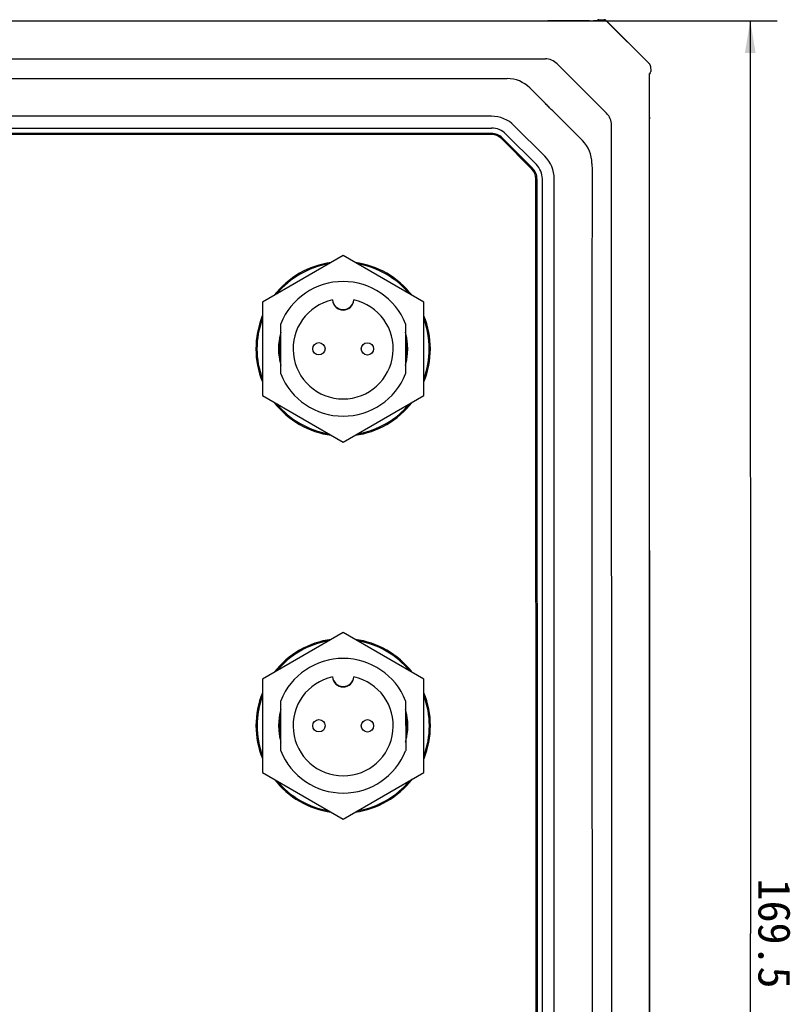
# Model space of a CAD drawing. Header units: millimetres. Extents: x -234 to 606, y -89 to 427.
# Tile 13 of 21: x 122 to 194, y 180 to 272. Entities that reach past the tile are written whole.
import ezdxf
from ezdxf.enums import TextEntityAlignment as Align

# ---------------------------------------------------------------- set-up
doc = ezdxf.new("R2010")
doc.units = ezdxf.units.MM
doc.header["$LTSCALE"] = 23.1
doc.layers.get('0').update_dxf_attribs({"linetype": 'CONTINUOUS'})
for name, color, linetype in [('06_ALL_SURFS', 7, 'CONTINUOUS'), ('20_ALL_FEATURES', 7, 'CONTINUOUS'), ('51__DRAFT_DIMS', 7, 'CONTINUOUS')]:
    doc.layers.add(name, color=color, linetype=linetype)
doc.styles.get("Standard").update_dxf_attribs({"font": 'simfang.ttf'})
doc.dimstyles.new('DIMSTYLE_2', dxfattribs={"dimtxt": 3, "dimasz": 3, "dimexe": 2.5, "dimexo": 0.5, "dimgap": 0.75, "dimtad": 1, "dimdec": 1, "dimdsep": 46, "dimtxsty": 'STANDARD', "dimblk": '_FILLED', "dimblk1": '_FILLED', "dimblk2": '_FILLED', "dimcen": 0.09, "dimclrt": 3, "dimazin": 2, "dimtp": 0.5, "dimtm": 0.5, "dimtfac": 1, "dimtdec": 1, "dimtofl": 0, "dimtmove": 0, "dimatfit": 3, "dimldrblk": '_FILLED', "dimfxl": 1, "dimtolj": 1, "dimarcsym": 0})

# ---------------------------------------------------------------- blocks, each defined once
blk = doc.blocks.new('_FILLED')
at = {"color": 0, "linetype": 'ByBlock'}
blk.add_solid([(0, 0), (-1, 0.167), (-1, -0.167)], dxfattribs=at)
blk = doc.blocks.new('*D2')
at = {"layer": '51__DRAFT_DIMS', "color": 4}
for p, q in [((171.428, 271.627), (192.485, 271.629)), ((189.985, 271.629), (189.994, 186.874)), ((190.004, 102.119), (189.994, 186.874)), ((171.279, 102.117), (192.504, 102.119))]:
    blk.add_line(p, q, dxfattribs=at)
at = {"layer": '51__DRAFT_DIMS', "color": 4, "xscale": 3, "yscale": 3, "zscale": 3}
for p, rotation in [((189.985, 271.629), 90.006539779), ((190.004, 102.119), 270.006539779)]:
    blk.add_blockref('_FILLED', p, dxfattribs=dict(at, rotation=rotation))
at = {"layer": '51__DRAFT_DIMS', "color": 3}
blk.add_text('169.5', height=3, rotation=-89.99346, dxfattribs=at).set_placement((190.744, 186.874), align=Align.CENTER)

msp = doc.modelspace()

# ---------------------------------------------------------------- linework, layer by layer
at = {"layer": '06_ALL_SURFS', "color": 7}
for p, q in [((55.55, 271.613), (175.718, 271.627)), ((171.195, 271.618), (60.183, 271.605)), ((171.333, 271.619), (171.195, 271.618)), ((171.442, 271.62), (171.333, 271.619)), ((171.531, 271.622), (171.442, 271.62)), ((171.532, 271.622), (171.531, 271.622)), ((171.659, 271.62), (171.532, 271.622)), ((171.535, 271.622), (171.532, 271.622)), ((171.928, 271.59), (171.535, 271.622)), ((171.791, 271.619), (171.659, 271.62)), ((171.888, 271.619), (171.791, 271.619)), ((175.047, 271.619), (171.888, 271.619)), ((175.047, 271.619), (175.422, 271.619)), ((175.484, 271.619), (175.422, 271.619)), ((175.439, 271.627), (175.439, 271.619)), ((175.539, 271.62), (175.484, 271.619)), ((175.58, 271.62), (175.539, 271.62)), ((175.61, 271.621), (175.58, 271.62)), ((175.637, 271.621), (175.61, 271.621)), ((175.657, 271.622), (175.637, 271.621)), ((175.674, 271.623), (175.657, 271.622)), ((175.689, 271.623), (175.674, 271.623)), ((175.7, 271.624), (175.689, 271.623)), ((175.709, 271.624), (175.7, 271.624)), ((175.717, 271.624), (175.709, 271.624)), ((175.714, 271.624), (175.801, 271.693)), ((175.724, 271.625), (175.717, 271.624)), ((175.729, 271.625), (175.724, 271.625)), ((175.733, 271.625), (175.729, 271.625)), ((175.736, 271.626), (175.733, 271.625)), ((175.739, 271.626), (175.736, 271.626)), ((175.742, 271.626), (175.739, 271.626)), ((175.744, 271.626), (175.742, 271.626)), ((175.746, 271.627), (175.744, 271.626)), ((175.748, 271.627), (175.746, 271.627)), ((175.749, 271.627), (175.748, 271.627)), ((175.931, 271.737), (176.428, 271.724)), ((176.61, 271.646), (180.656, 267.6)), ((180.581, 267.689), (176.7, 271.569)), ((60.304, 268.091), (170.964, 268.104)), ((172.063, 267.623), (176.636, 263.051)), ((180.736, 267.418), (180.749, 266.92)), ((180.631, 266.456), (180.632, 266.513)), ((180.632, 262.854), (180.631, 266.456)), ((180.639, 266.428), (180.631, 266.428)), ((180.632, 266.557), (180.633, 266.59)), ((180.632, 266.513), (180.632, 266.557)), ((180.633, 266.619), (180.634, 266.641)), ((180.633, 266.59), (180.633, 266.619)), ((180.634, 266.641), (180.635, 266.657)), ((180.635, 266.671), (180.636, 266.684)), ((180.635, 266.657), (180.635, 266.671)), ((180.706, 266.79), (180.636, 266.703)), ((180.636, 266.701), (180.637, 266.709)), ((180.636, 266.693), (180.636, 266.701)), ((180.636, 266.684), (180.636, 266.693)), ((180.637, 266.719), (180.638, 266.723)), ((180.637, 266.715), (180.637, 266.719)), ((180.637, 266.709), (180.637, 266.715)), ((180.638, 266.732), (180.639, 266.734)), ((180.638, 266.729), (180.638, 266.732)), ((180.638, 266.726), (180.638, 266.729)), ((180.638, 266.723), (180.638, 266.726)), ((180.639, 266.734), (180.639, 266.736)), ((180.657, 116.539), (180.639, 266.707)), ((165.958, 262.773), (65.308, 262.762)), ((180.603, 262.917), (180.635, 262.524)), ((180.632, 262.755), (180.632, 262.854)), ((180.633, 262.649), (180.632, 262.755)), ((180.635, 262.521), (180.633, 262.649)), ((180.633, 262.351), (180.634, 262.459)), ((180.634, 262.459), (180.635, 262.52)), ((180.635, 262.524), (180.635, 262.521)), ((180.635, 262.521), (180.635, 262.52)), ((65.308, 261.662), (165.958, 261.673)), ((168.08, 261.895), (170.909, 259.066)), ((177.133, 121.293), (177.117, 261.953)), ((180.631, 262.214), (180.633, 262.351)), ((180.631, 262.074), (180.631, 262.214)), ((180.647, 121.062), (180.631, 262.074)), ((165.959, 261.173), (65.308, 261.162)), ((165.959, 261.073), (65.308, 261.062)), ((166.878, 260.692), (169.707, 257.864)), ((169.777, 257.935), (166.949, 260.763)), ((170.131, 258.289), (167.302, 261.117)), ((170.102, 126.298), (170.087, 256.945)), ((170.187, 256.945), (170.202, 126.298)), ((170.702, 126.298), (170.687, 256.945)), ((171.802, 126.299), (171.787, 256.945)), ((152.188, 249.832), (144.689, 245.501)), ((159.689, 245.502), (152.188, 249.832)), ((144.689, 245.501), (144.69, 236.84)), ((159.69, 236.842), (159.689, 245.502)), ((146.39, 238.842), (146.389, 243.499)), ((157.989, 243.501), (157.99, 238.844)), ((144.69, 236.84), (152.19, 232.511)), ((152.19, 232.511), (159.69, 236.842)), ((152.192, 214.832), (144.693, 210.501)), ((159.693, 210.502), (152.192, 214.832)), ((144.693, 210.501), (144.694, 201.84)), ((159.694, 201.842), (159.693, 210.502)), ((146.394, 203.842), (146.393, 208.499)), ((157.993, 208.501), (157.994, 203.844)), ((144.694, 201.84), (152.194, 197.511)), ((152.194, 197.511), (159.694, 201.842)), ((180.639, 195.123), (180.648, 195.123)), ((180.639, 188.123), (180.648, 188.123))]:
    msp.add_line(p, q, dxfattribs=at)
for points in [[(175.75, 271.627), (175.75, 271.627), (175.75, 271.627), (175.75, 271.627), (175.75, 271.627), (175.75, 271.627), (175.75, 271.627), (175.749, 271.627)], [(176.61, 271.646), (176.603, 271.653), (176.595, 271.659), (176.587, 271.666), (176.579, 271.672), (176.571, 271.678), (176.562, 271.683), (176.554, 271.688), (176.545, 271.693), (176.536, 271.698), (176.526, 271.702), (176.517, 271.706), (176.507, 271.709), (176.498, 271.712), (176.488, 271.715), (176.478, 271.717), (176.468, 271.719), (176.458, 271.721), (176.448, 271.722), (176.438, 271.723), (176.428, 271.724)], [(180.736, 267.418), (180.735, 267.429), (180.734, 267.439), (180.733, 267.449), (180.731, 267.459), (180.729, 267.469), (180.727, 267.479), (180.724, 267.488), (180.721, 267.498), (180.717, 267.508), (180.713, 267.517), (180.709, 267.526), (180.705, 267.535), (180.7, 267.544), (180.694, 267.553), (180.689, 267.561), (180.683, 267.57), (180.677, 267.578), (180.67, 267.585), (180.664, 267.593), (180.656, 267.6)], [(180.639, 266.736), (180.639, 266.738), (180.639, 266.738), (180.639, 266.739), (180.639, 266.739), (180.639, 266.739)]]:
    msp.add_lwpolyline(points, dxfattribs=at)
for centre in [(149.939, 241.176), (154.439, 241.167), (149.943, 206.176), (154.443, 206.167)]:
    msp.add_circle(centre, 0.575, dxfattribs=at)
for centre, radius, start, end in [((175.926, 271.537), 0.2, 88.44373, 128.58377), ((176.558, 271.427), 0.2, 45.00654, 61.99731), ((180.439, 267.547), 0.2, 28.01577, 45.00654), ((167.408, 263.273), 3, 45.00467, 90.00841), ((180.549, 266.914), 0.2, 321.43013, 1.56935), ((165.959, 259.773), 3, 45.00654, 90.00654), ((165.959, 259.773), 1.9, 45.00654, 90.00654), ((165.959, 259.773), 1.4, 45.00654, 90.00654), ((165.959, 259.773), 1.3, 45.00654, 90.00654), ((172.288, 258.395), 3, 0.00464, 45.00841), ((168.787, 256.945), 3, 0.00654, 45.00654), ((168.787, 256.945), 1.3, 0.00654, 45.00654), ((168.787, 256.945), 1.4, 0.00654, 45.00654), ((168.787, 256.945), 1.9, 0.00654, 45.00654), ((152.189, 241.171), 8.1, 97.87577, 142.13922), ((152.189, 241.171), 8.1, 37.87303, 82.13654), ((152.189, 241.171), 6.25, 21.88137, 158.13171), ((152.189, 241.171), 4.65, 102.35208, 77.661), ((152.189, 245.821), 1, 186.17931, 353.83377), ((152.189, 241.171), 8.1, 157.87027, 202.14211), ((152.189, 241.171), 8.1, 337.87027, 22.14211), ((152.189, 241.171), 6.25, 201.88137, 338.13171), ((152.189, 241.171), 8.1, 217.87303, 262.13654), ((152.189, 241.171), 8.1, 277.87577, 322.13922), ((152.193, 206.171), 8.1, 97.87577, 142.13922), ((152.193, 206.171), 8.1, 37.87303, 82.13654), ((152.193, 206.171), 6.25, 21.88137, 158.13171), ((152.193, 206.171), 4.65, 102.35208, 77.661), ((152.193, 210.821), 1, 186.17931, 353.83377), ((152.193, 206.171), 8.1, 157.87027, 202.14211), ((152.193, 206.171), 8.1, 337.87027, 22.14211), ((152.193, 206.171), 6.25, 201.88137, 338.13171), ((152.193, 206.171), 8.1, 217.87303, 262.13654), ((152.193, 206.171), 8.1, 277.87577, 322.13922)]:
    msp.add_arc(centre, radius, start, end, dxfattribs=at)
for centre, major_axis, start_param, end_param in [((170.786, 265.329), (0.37, 2.762), -0.501241, 0.095963), ((174.342, 261.773), (2.762, 0.371), -0.095963, 0.501241)]:
    msp.add_ellipse(centre, major_axis=major_axis, ratio=0.717664, start_param=start_param, end_param=end_param, dxfattribs=at)
for points, knots in [([(63.857, 266.261), (64.123, 266.27), (64.654, 266.266), (65.45, 266.267), (66.246, 266.266), (67.043, 266.265), (67.839, 266.265), (68.635, 266.264), (69.432, 266.264), (70.493, 266.263), (71.821, 266.263), (73.413, 266.262), (75.006, 266.262), (76.599, 266.262), (78.192, 266.262), (80.315, 266.262), (82.97, 266.262), (86.155, 266.263), (89.34, 266.264), (92.526, 266.265), (95.711, 266.265), (98.896, 266.266), (103.144, 266.266), (108.453, 266.267), (114.824, 266.267), (121.194, 266.268), (127.565, 266.269), (133.936, 266.27), (140.307, 266.27), (146.678, 266.27), (153.048, 266.27), (158.357, 266.272), (162.604, 266.275), (164.728, 266.277), (165.79, 266.278)], [0, 0, 0, 0, 0.007812, 0.015624, 0.023436, 0.031248, 0.039061, 0.046873, 0.054686, 0.062499, 0.078124, 0.09375, 0.109375, 0.125, 0.140625, 0.15625, 0.1875, 0.218749, 0.249999, 0.281248, 0.312499, 0.343749, 0.374999, 0.4375, 0.500001, 0.562502, 0.625002, 0.687502, 0.750002, 0.812501, 0.875001, 0.9375, 0.968751, 1, 1, 1, 1]), ([(165.79, 266.278), (166.059, 266.279), (166.599, 266.278), (167.138, 266.282), (167.408, 266.273)], [0, 0, 0, 0, 0.499959, 1, 1, 1, 1]), ([(174.408, 260.517), (174.363, 260.565), (174.269, 260.663), (174.122, 260.811), (173.968, 260.964), (173.76, 261.17), (173.501, 261.427), (173.192, 261.734), (172.884, 262.04), (172.476, 262.447), (171.968, 262.955), (171.46, 263.463), (171.053, 263.871), (170.747, 264.179), (170.439, 264.488), (170.182, 264.747), (169.976, 264.955), (169.824, 265.108), (169.675, 265.255), (169.577, 265.35), (169.529, 265.395)], [0, 0, 0, 0, 0.028631, 0.05919, 0.090845, 0.122786, 0.186359, 0.249548, 0.312429, 0.375081, 0.5, 0.624919, 0.68757, 0.750452, 0.813641, 0.877214, 0.909155, 0.94081, 0.971369, 1, 1, 1, 1]), ([(175.287, 258.395), (175.29, 258.309), (175.294, 258.135), (175.294, 257.875), (175.294, 257.614), (175.294, 257.267), (175.294, 256.832), (175.294, 256.31), (175.294, 255.788), (175.294, 255.267), (175.294, 254.745), (175.294, 254.049), (175.294, 253.18), (175.294, 252.137), (175.293, 251.093), (175.293, 250.05), (175.293, 249.006), (175.293, 247.615), (175.293, 245.876), (175.293, 243.789), (175.293, 241.703), (175.293, 239.616), (175.292, 236.834), (175.292, 233.356), (175.292, 229.182), (175.292, 225.009), (175.292, 220.836), (175.292, 216.662), (175.292, 212.489), (175.293, 206.924), (175.293, 199.969), (175.294, 191.622), (175.295, 183.276), (175.296, 176.32), (175.297, 170.756), (175.298, 166.582), (175.299, 162.409), (175.3, 158.236), (175.301, 154.062), (175.302, 149.889), (175.303, 146.411), (175.304, 143.629), (175.304, 141.542), (175.305, 139.455), (175.305, 137.368), (175.306, 135.629), (175.306, 134.238), (175.307, 133.195), (175.307, 132.152), (175.307, 131.108), (175.308, 130.065), (175.308, 129.195), (175.308, 128.5), (175.308, 127.978), (175.309, 127.456), (175.309, 126.935), (175.309, 126.413), (175.309, 125.978), (175.309, 125.63), (175.309, 125.37), (175.309, 125.109), (175.306, 124.936), (175.303, 124.849)], [0, 0, 0, 0, 0.001945, 0.003896, 0.00585, 0.007803, 0.011709, 0.015616, 0.019522, 0.023429, 0.027335, 0.031242, 0.039055, 0.046868, 0.05468, 0.062493, 0.070306, 0.078119, 0.093745, 0.10937, 0.124996, 0.140621, 0.156247, 0.187498, 0.218749, 0.249999, 0.28125, 0.3125, 0.34375, 0.375, 0.4375, 0.5, 0.5625, 0.625, 0.656251, 0.687501, 0.718751, 0.750001, 0.781252, 0.812503, 0.843753, 0.859379, 0.875004, 0.89063, 0.906256, 0.921881, 0.929694, 0.937507, 0.94532, 0.953133, 0.960945, 0.968758, 0.972665, 0.976571, 0.980478, 0.984384, 0.988291, 0.992197, 0.99415, 0.996104, 0.998055, 1, 1, 1, 1])]:
    msp.add_open_spline(points, degree=3, knots=knots, dxfattribs=at)
at = {"layer": '20_ALL_FEATURES', "color": 7}
for p, q in [((146.289, 242.26), (146.289, 240.081)), ((158.089, 240.082), (158.089, 242.262)), ((146.293, 207.26), (146.293, 205.081)), ((158.093, 205.082), (158.093, 207.262))]:
    msp.add_line(p, q, dxfattribs=at)
for centre, radius, start, end in [((152.189, 241.171), 8, 99.6424, 140.37067), ((152.189, 241.171), 8, 39.6424, 80.37067), ((152.189, 245.772), 1, 183.35844, 356.65464), ((152.189, 241.171), 8, 159.6424, 200.37067), ((152.189, 241.171), 8, 339.6424, 20.37067), ((152.189, 241.171), 6, 165.17143, 194.84165), ((152.189, 241.171), 6, 345.17143, 14.84165), ((152.189, 241.171), 8, 219.6424, 260.37067), ((152.189, 241.171), 8, 279.6424, 320.37067), ((152.193, 206.171), 8, 99.6424, 140.37067), ((152.193, 206.171), 8, 39.6424, 80.37067), ((152.193, 210.772), 1, 183.35844, 356.65464), ((152.193, 206.171), 8, 159.6424, 200.37067), ((152.193, 206.171), 8, 339.6424, 20.37067), ((152.193, 206.171), 6, 165.17143, 194.84165), ((152.193, 206.171), 6, 345.17143, 14.84165), ((152.193, 206.171), 8, 219.6424, 260.37067), ((152.193, 206.171), 8, 279.6424, 320.37067)]:
    msp.add_arc(centre, radius, start, end, dxfattribs=at)

# ---------------------------------------------------------------- dimensions: what is measured, and where the dimension line sits
at = {"layer": '51__DRAFT_DIMS', "color": 4}
dim = msp.add_linear_dim(base=(189.985, 271.629), p1=(170.779, 102.117), p2=(170.928, 271.627), angle=90.00654, dimstyle='DIMSTYLE_2', dxfattribs=at)
dim.commit()
dim.dimension.update_dxf_attribs({"geometry": '*D2', "text_midpoint": (189.994, 186.798), "dimtype": 160})

doc.saveas('drawing.dxf')
